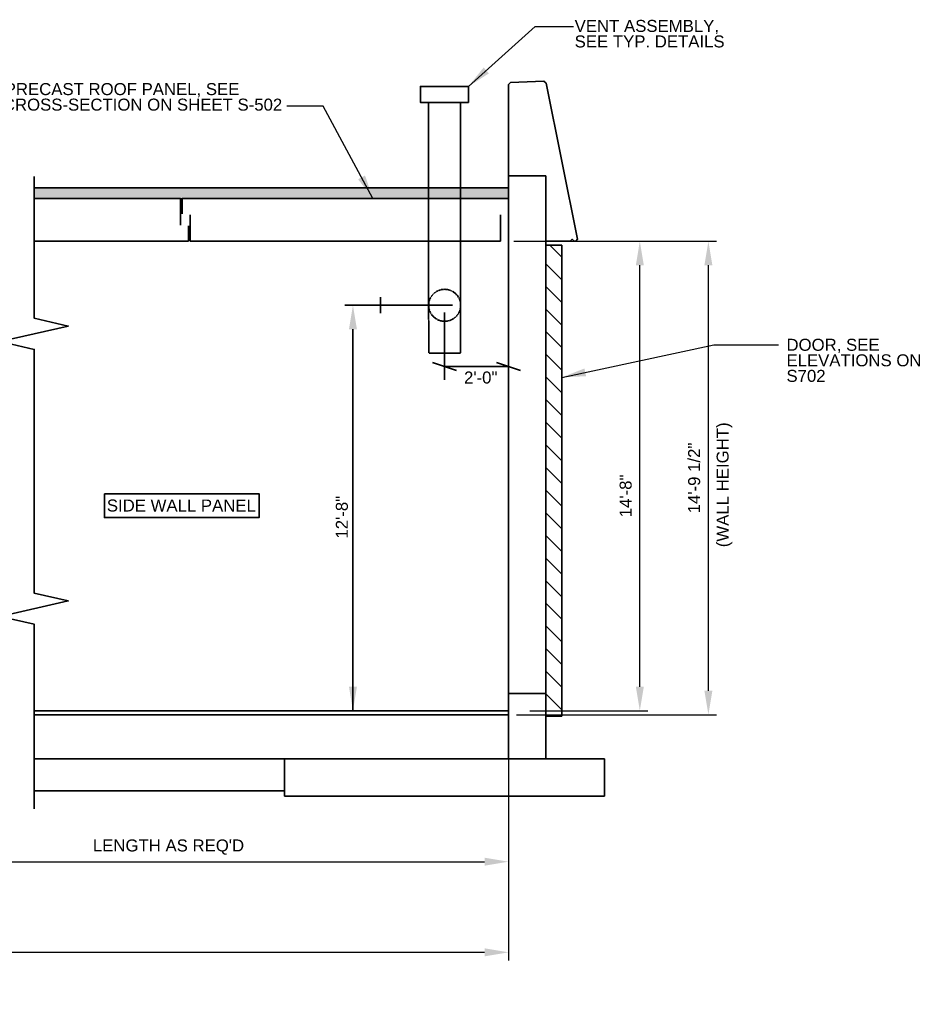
# Model space of a CAD drawing. Header units: inches. Extents: x -829 to 2226, y 10 to 4755.
# Tile 48 of 54: x 551 to 884, y 1960 to 2329. Entities that reach past the tile are written whole.
import ezdxf
from ezdxf.enums import TextEntityAlignment as Align

# ---------------------------------------------------------------- set-up
doc = ezdxf.new("R2010")
doc.units = ezdxf.units.IN
doc.header["$LTSCALE"] = 0.5
doc.header["$MEASUREMENT"] = 0
doc.linetypes.add('DGN Style 3', pattern=[0.621993, 0.444281, -0.177712])
for name, color, linetype, lineweight in [('G-ANNO-DIM', 7, 'Continuous', 0), ('G-ANNO-DIMS', 7, 'Continuous', 35), ('G-ANNO-PATT', 7, 'Continuous', 18), ('G-ANNO-TEXT', 7, 'Continuous', 35), ('S-FNDN-FTNG', 7, 'Continuous', 35), ('S-FNDN-PEDS', 7, 'Continuous', 35), ('S-WALL-LOAD', 7, 'Continuous', 35)]:
    doc.layers.add(name, color=color, linetype=linetype, lineweight=lineweight)
doc.styles.add('AEC 1 4_1 0 Scale', font='arial.ttf', dxfattribs={"height": 4.5})
doc.dimstyles.new("1 4 1'-0", dxfattribs={"dimtxt": 4.5, "dimasz": 9, "dimexe": 3, "dimexo": 3, "dimgap": 3, "dimtad": 1, "dimdec": 0, "dimzin": 11, "dimdsep": 46, "dimlunit": 3, "dimtxsty": 'AEC 1 4_1 0 Scale', "dimcen": 0.09, "dimadec": 4, "dimazin": 3, "dimtfac": 1, "dimtdec": 0, "dimtofl": 0, "dimtmove": 0, "dimatfit": 3, "dimfxl": 1, "dimfrac": 2, "dimtolj": 1, "dimtzin": 11, "dimarcsym": 0})

# ---------------------------------------------------------------- blocks, each defined once
blk = doc.blocks.new('*D464')
at = {"layer": 'Defpoints', "color": 0, "transparency": 16777216}
for p in [(733.39, 2246.12), (783.64, 2246.12), (739.39, 2070.12)]:
    blk.add_point(p, dxfattribs=at)
at = {"layer": 'G-ANNO-DIMS', "color": 0, "lineweight": -2, "transparency": 16777216}
for p, q in [((736.39, 2246.12), (786.64, 2246.12)), ((783.64, 2079.12), (783.64, 2237.12)), ((742.39, 2070.12), (786.64, 2070.12))]:
    blk.add_line(p, q, dxfattribs=at)
at = {"layer": 'G-ANNO-DIMS', "color": 0, "transparency": 16777216}
for points in [[(782.14, 2237.12), (785.14, 2237.12), (783.64, 2246.12)], [(782.14, 2079.12), (785.14, 2079.12), (783.64, 2070.12)]]:
    blk.add_solid(points, dxfattribs=at)
at = {"layer": 'G-ANNO-DIMS', "color": 0, "transparency": 16777216, "insert": (778.34, 2142.79), "char_height": 4.5, "attachment_point": 5, "rotation": 90, "style": 'AEC 1 4_1 0 Scale'}
blk.add_mtext('\\A1;         14\'-8"', dxfattribs=at)
blk = doc.blocks.new('*D462')
at = {"layer": 'Defpoints', "color": 0, "transparency": 16777216}
for p in [(734.39, 2246.12), (809.36, 2246.12), (734.39, 2068.62)]:
    blk.add_point(p, dxfattribs=at)
at = {"layer": 'G-ANNO-DIMS', "color": 0, "lineweight": -2, "transparency": 16777216}
for p, q in [((737.39, 2246.12), (812.36, 2246.12)), ((809.36, 2077.62), (809.36, 2237.12)), ((737.39, 2068.62), (812.36, 2068.62))]:
    blk.add_line(p, q, dxfattribs=at)
at = {"layer": 'G-ANNO-DIMS', "color": 0, "transparency": 16777216}
for points in [[(807.86, 2237.12), (810.86, 2237.12), (809.36, 2246.12)], [(807.86, 2077.62), (810.86, 2077.62), (809.36, 2068.62)]]:
    blk.add_solid(points, dxfattribs=at)
at = {"layer": 'G-ANNO-DIMS', "color": 0, "transparency": 16777216, "insert": (804.04, 2157.37), "char_height": 4.5, "attachment_point": 5, "rotation": 90, "style": 'AEC 1 4_1 0 Scale'}
blk.add_mtext('\\A1;14\'-9 1/2"', dxfattribs=at)
blk = doc.blocks.new('*D463')
at = {"layer": 'Defpoints', "color": 0, "transparency": 16777216}
for p in [(479.33, 2070.13), (734.39, 2068.15), (734.39, 2013.56)]:
    blk.add_point(p, dxfattribs=at)
at = {"layer": 'G-ANNO-DIMS', "color": 0, "lineweight": -2, "transparency": 16777216}
for p, q in [((479.33, 2067.13), (479.33, 2010.56)), ((734.39, 2065.15), (734.39, 2010.56)), ((488.33, 2013.56), (725.39, 2013.56))]:
    blk.add_line(p, q, dxfattribs=at)
at = {"layer": 'G-ANNO-DIMS', "color": 0, "transparency": 16777216}
for points in [[(488.33, 2015.06), (488.33, 2012.06), (479.33, 2013.56)], [(725.39, 2015.06), (725.39, 2012.06), (734.39, 2013.56)]]:
    blk.add_solid(points, dxfattribs=at)
at = {"layer": 'G-ANNO-DIMS', "color": 0, "transparency": 16777216, "insert": (606.86, 2019.02), "char_height": 4.5, "attachment_point": 5, "style": 'AEC 1 4_1 0 Scale'}
blk.add_mtext("\\A1;LENGTH AS REQ'D", dxfattribs=at)
blk = doc.blocks.new('*D482')
at = {"layer": 'Defpoints', "color": 0, "transparency": 16777216}
for p in [(734.39, 2068.62), (-240.67, 2052.12), (734.39, 1979.58)]:
    blk.add_point(p, dxfattribs=at)
at = {"layer": 'G-ANNO-DIMS', "color": 0, "lineweight": -2, "transparency": 16777216}
for p, q in [((734.39, 2065.62), (734.39, 1976.58)), ((-240.67, 2049.12), (-240.67, 1976.58)), ((-231.67, 1979.58), (725.39, 1979.58))]:
    blk.add_line(p, q, dxfattribs=at)
at = {"layer": 'G-ANNO-DIMS', "color": 0, "transparency": 16777216}
for points in [[(-231.67, 1981.08), (-231.67, 1978.08), (-240.67, 1979.58)], [(725.39, 1981.08), (725.39, 1978.08), (734.39, 1979.58)]]:
    blk.add_solid(points, dxfattribs=at)
at = {"layer": 'G-ANNO-DIMS', "color": 0, "transparency": 16777216, "insert": (246.86, 1985.54), "char_height": 4.5, "attachment_point": 5, "style": 'AEC 1 4_1 0 Scale'}
blk.add_mtext('\\A1;20\'-0" MIN. TO 120\'-0" MAX (NOMINAL LENGTH)', dxfattribs=at)

msp = doc.modelspace()

# ---------------------------------------------------------------- hatches: boundary and pattern name
at = {"layer": 'G-ANNO-PATT'}
h = msp.add_hatch(dxfattribs=at)
h.set_pattern_fill('AR-CONC', color=5)
h.set_pattern_definition([(50, (-359.576, 2226.3273), (7.172602, -0.62752), [0.75, -8.25]), (355, (-359.576, 2226.327), (-1.387513, 7.52192), [0.6, -6.6]), (100.45144, (-358.978, 2226.275), (5.78509, 6.8944), [0.6374, -7.01142]), (46.1842, (-359.576, 2228.327), (10.67241, -1.65519), [1.125, -12.375]), (96.6356, (-358.686, 2228.189), (9.34662, 9.74119), [0.9561, -10.51714]), (351.1842, (-359.576, 2228.327), (9.34662, 9.74119), [0.9, -9.9]), (21, (-358.576, 2227.8273), (5.96907, -4.02619), [0.75, -8.25]), (326, (-358.576, 2227.827), (2.433153, 7.2515), [0.6, -6.6]), (71.45144, (-358.078, 2227.492), (8.402224, 3.22531), [0.6374, -7.01142]), (37.5, (-359.5758, 2226.3273), (0.1215986, 3.3289385), [0, -6.52, 0, -6.7, 0, -6.625]), (7.5, (-359.5758, 2226.3273), (2.630695, 3.944117), [0, -3.82, 0, -6.37, 0, -2.525]), (327.5, (-361.8058, 2226.3273), (5.3382244, -0.225549), [0, -2.5, 0, -7.8, 0, -10.35]), (317.5, (-362.8058, 2226.3273), (5.831862, 1.00105), [0, -3.25, 0, -5.18, 0, -7.35])])
h.paths.add_polyline_path([(556.48212, 2266.13077), (556.48212, 2262.13077), (734.38799, 2262.13077), (734.38799, 2266.13077)])
at = {"layer": 'G-ANNO-TEXT', "extrusion": (0, 0, -1)}
h = msp.add_hatch(dxfattribs=at)
h.set_pattern_fill('HATCH', color=5, style=0, pattern_type=2)
h.set_pattern_definition([(45, (-733.849, 2141.9094), (-4.24264, 4.24264), [])])
h.paths.add_polyline_path([(-754.38799, 2068.14692), (-748.38799, 2068.14692), (-748.38799, 2244.63077), (-754.38799, 2244.63077)])

# ---------------------------------------------------------------- linework, layer by layer
at = {"layer": 'G-ANNO-DIM'}
msp.add_3dface([(754.38799, 2244.63077), (748.38799, 2244.63077), (748.38799, 2068.14692), (754.38799, 2068.14692)], dxfattribs=at)
at = {"layer": 'G-ANNO-DIMS'}
for p, q in [((556.48212, 2266.13077), (734.38799, 2266.13077)), ((713.38799, 2222.14722), (673.03864, 2222.14722)), ((710.44145, 2194.14051), (710.44145, 2219.3989)), ((676.03864, 2213.14075), (676.03864, 2070.12122)), ((705.94145, 2200.65957), (714.94145, 2197.65957)), ((738.94145, 2197.65957), (729.94145, 2200.65957)), ((734.44145, 2199.30631), (734.44145, 2202.156)), ((734.44145, 2199.15957), (710.44145, 2199.15957))]:
    msp.add_line(p, q, dxfattribs=at)
msp.add_solid([(677.53864, 2213.14075), (676.03864, 2222.14075), (674.53864, 2213.14075)], dxfattribs=at)
at = {"layer": 'G-ANNO-DIMS', "extrusion": (0, 0, -1)}
msp.add_solid([(-674.53864, 2079.12122), (-676.03864, 2070.12122), (-677.53864, 2079.12122)], dxfattribs=at)
at = {"layer": 'G-ANNO-PATT'}
msp.add_lwpolyline([(556.48212, 2266.13077), (734.38799, 2266.13077), (734.38799, 2262.13077), (556.48212, 2262.13077)], close=True, dxfattribs=at)
at = {"layer": 'G-ANNO-TEXT'}
for p, q in [((704.33787, 2298.12122), (704.33787, 2262.13077)), ((716.33787, 2298.11999), (716.33787, 2262.12955)), ((734.38799, 2266.13077), (734.38799, 2262.13077)), ((611.39095, 2262.13077), (556.48212, 2262.13077)), ((611.39095, 2262.13077), (611.39095, 2252.19277)), ((734.38799, 2262.13077), (612.01595, 2262.13077)), ((612.01595, 2262.13077), (612.01595, 2256.38077)), ((734.38799, 2262.13077), (734.38799, 2256.38077)), ((615.01595, 2246.13077), (615.01595, 2256.06877)), ((731.38799, 2246.13077), (731.38799, 2256.06877)), ((614.39095, 2251.88077), (614.39095, 2246.13077)), ((614.39095, 2246.13077), (556.48212, 2246.13077)), ((710.3706, 2246.13077), (621.93216, 2246.13077)), ((689.38799, 2222.12122), (683.38799, 2222.12122)), ((686.38799, 2225.12122), (686.38799, 2219.12122))]:
    msp.add_line(p, q, dxfattribs=at)
at = {"layer": 'G-ANNO-TEXT', "linetype": 'DGN Style 3'}
for p, q in [((704.41874, 2262.13074), (704.44736, 2204.10047)), ((716.33787, 2262.12955), (716.33787, 2204.10047)), ((716.39134, 2204.10047, -0.00002), (704.44736, 2204.10047, -0.00002)), ((734.38799, 2068.62122), (556.48212, 2068.62122)), ((650.38799, 2040.12122), (650.38799, 2052.12122))]:
    msp.add_line(p, q, dxfattribs=at)
at = {"layer": 'G-ANNO-TEXT', "elevation": 0, "flags": 128}
for points in [[(556.48212, 2183.96829), (556.48212, 2138.66643), (556.48212, 2205.58381), (543.68458, 2208.49234), (569.27965, 2214.3094), (556.48212, 2217.21793), (556.48212, 2270.36122)], [(556.48212, 2033.42574), (556.48212, 2082.452), (556.48212, 2102.55928), (543.68458, 2105.46781), (569.27965, 2111.28487), (556.48212, 2114.1934), (556.48212, 2183.96829)]]:
    msp.add_lwpolyline(points, dxfattribs=at)
at = {"layer": 'G-ANNO-TEXT', "linetype": 'DGN Style 3', "extrusion": (0, 0, -1)}
msp.add_circle((-710.44145, 2222.10047, 0.00002), 6, dxfattribs=at)
at = {"layer": 'G-ANNO-TEXT'}
for points in [[(719.33787, 2304.12122), (701.33787, 2304.12122), (701.33787, 2298.12122), (719.33787, 2298.12122)], [(754.38799, 2068.14692), (748.38799, 2068.14692), (748.38799, 2244.63077), (754.38799, 2244.63077)], [(582.83684, 2151.46042), (640.82798, 2151.46042), (640.82798, 2142.51446), (582.83684, 2142.51446)]]:
    msp.add_3dface(points, dxfattribs=at)
at = {"layer": 'S-FNDN-FTNG'}
for p, q in [((712.38799, 2052.12122), (556.48212, 2052.12122)), ((770.38799, 2052.12122), (712.38799, 2052.12122)), ((770.38799, 2052.12122), (770.38799, 2038.12122)), ((650.38799, 2040.12122), (556.48212, 2040.12122)), ((650.38799, 2040.12122), (650.38799, 2038.12122)), ((770.38799, 2038.12122), (650.38799, 2038.12122))]:
    msp.add_line(p, q, dxfattribs=at)
at = {"layer": 'S-FNDN-PEDS'}
msp.add_line((734.38799, 2070.12122), (556.48212, 2070.12122), dxfattribs=at)
at = {"layer": 'S-WALL-LOAD'}
for p, q in [((735.13799, 2305.63077), (734.38799, 2304.88077)), ((734.38799, 2304.88077), (734.38799, 2246.13077)), ((735.13799, 2305.63077), (747.63799, 2306.13077)), ((748.53507, 2305.39534), (747.63799, 2306.13077)), ((748.53507, 2305.39534), (760.2409, 2246.86621)), ((748.38799, 2270.63077), (734.38799, 2270.63077)), ((748.38799, 2270.63077), (748.38799, 2052.12122)), ((734.38799, 2246.13077), (734.38799, 2052.12122)), ((748.38799, 2246.13077), (757.52848, 2246.13077)), ((759.00315, 2246.13077), (759.63799, 2246.13077)), ((759.63799, 2246.13077), (760.2409, 2246.86621)), ((734.38799, 2076.62122), (748.38799, 2076.62122))]:
    msp.add_line(p, q, dxfattribs=at)
at = {"layer": 'S-WALL-LOAD', "elevation": 0, "flags": 128}
for points in [[(614.39095, 2246.13077), (556.48212, 2246.12122)], [(731.38799, 2246.13077), (615.01595, 2246.13077)]]:
    msp.add_lwpolyline(points, dxfattribs=at)
at = {"layer": 'S-WALL-LOAD', "flags": 128}
msp.add_lwpolyline([(759.00315, 2246.13077), (758.2512, 2246.86796), (757.52848, 2246.13077)], dxfattribs=at)

# ---------------------------------------------------------------- texts
at = {"layer": 'G-ANNO-DIM', "color": 7, "linetype": 'Continuous', "style": 'AEC 1 4_1 0 Scale'}
msp.add_text('2\'-0"', height=4.5, dxfattribs=at).set_placement((723.96088, 2195.03912), align=Align.MIDDLE_CENTER)
at = {"layer": 'G-ANNO-DIM', "color": 7, "style": 'AEC 1 4_1 0 Scale'}
msp.add_text('SIDE WALL PANEL', height=4.5, dxfattribs=at).set_placement((583.72924, 2147.05768), align=Align.MIDDLE_LEFT)
at = {"layer": 'G-ANNO-DIM', "color": 7, "linetype": 'Continuous', "style": 'AEC 1 4_1 0 Scale'}
msp.add_text('12\'-8"', height=4.5, rotation=90, dxfattribs=at).set_placement((671.87113, 2142.66345), align=Align.MIDDLE_CENTER)
at = {"layer": 'G-ANNO-DIM', "color": 7, "insert": (517.12851, 2305.38962), "char_height": 4.5, "width": 133.6050372, "attachment_point": 1, "line_spacing_factor": 0.776524, "style": 'AEC 1 4_1 0 Scale'}
msp.add_mtext('SPECIAL PRECAST ROOF PANEL, SEE PANEL 2 CROSS-SECTION ON SHEET S-502', dxfattribs=at)
at = {"layer": 'G-ANNO-DIM', "color": 7, "insert": (838.63947, 2209.55191), "char_height": 4.5, "attachment_point": 1, "line_spacing_factor": 0.776524, "style": 'AEC 1 4_1 0 Scale'}
msp.add_mtext('DOOR, SEE \\PELEVATIONS ON\\PS702', dxfattribs=at)
at = {"layer": 'G-ANNO-DIM', "color": 7, "insert": (815.38014, 2131.42052), "char_height": 4.5, "attachment_point": 4, "rotation": 90, "line_spacing_factor": 0.6, "style": 'AEC 1 4_1 0 Scale'}
msp.add_mtext('(WALL HEIGHT)', dxfattribs=at)
at = {"layer": 'G-ANNO-TEXT', "color": 7, "insert": (759.19609, 2329.07382), "char_height": 4.5, "attachment_point": 1, "line_spacing_factor": 0.776524, "style": 'AEC 1 4_1 0 Scale'}
msp.add_mtext('VENT ASSEMBLY,\\PSEE TYP. DETAILS', dxfattribs=at)

# ---------------------------------------------------------------- dimensions: what is measured, and where the dimension line sits
at = {"layer": 'G-ANNO-DIMS'}
dim = msp.add_linear_dim(base=(783.63504, 2246.12122), p1=(739.38799, 2070.12122), p2=(733.38799, 2246.12122), angle=90, text='         <>', dimstyle="1 4 1'-0", dxfattribs=at)
dim.commit()
dim.dimension.update_dxf_attribs({"geometry": '*D464', "text_midpoint": (783.63504, 2142.78767), "dimtype": 160})
dim = msp.add_linear_dim(base=(809.36221, 2246.12122), p1=(734.38799, 2068.62122), p2=(734.38799, 2246.12122), angle=90, dimstyle="1 4 1'-0", override={"dimdec": 4, "dimlunit": 4, "dimtdec": 4}, dxfattribs=at)
dim.commit()
dim.dimension.update_dxf_attribs({"geometry": '*D462', "text_midpoint": (804.03547, 2157.37122)})
dim = msp.add_linear_dim(base=(734.38799, 1979.58373), p1=(-240.67179, 2052.12122), p2=(734.38799, 2068.62122), text='20\'-0" MIN. TO 120\'-0" MAX (NOMINAL LENGTH)', dimstyle="1 4 1'-0", override={"dimdec": 4, "dimlunit": 4, "dimtdec": 4}, dxfattribs=at)
dim.commit()
dim.dimension.update_dxf_attribs({"geometry": '*D482', "text_midpoint": (246.8581, 1985.53513)})
dim = msp.add_linear_dim(base=(734.38799, 2013.56009), p1=(479.32821, 2070.13077), p2=(734.38799, 2068.14692), text="LENGTH AS REQ'D", dimstyle="1 4 1'-0", dxfattribs=at)
dim.commit()
dim.dimension.update_dxf_attribs({"geometry": '*D463', "text_midpoint": (606.8581, 2019.02496)})

# ---------------------------------------------------------------- leaders
at = {"layer": 'G-ANNO-TEXT'}
for points in [[(719.33787, 2304.12122), (744.41765, 2326.57807), (758.80425, 2326.57807)], [(683.54167, 2262.13077), (664.87874, 2296.75775), (651.20238, 2296.75775)], [(754.38799, 2195.08812), (811.34515, 2207.30402), (835.63182, 2207.30402)]]:
    msp.add_leader(points, dimstyle="1 4 1'-0", override={"dimgap": 6}, dxfattribs=at)

doc.saveas('drawing.dxf')
